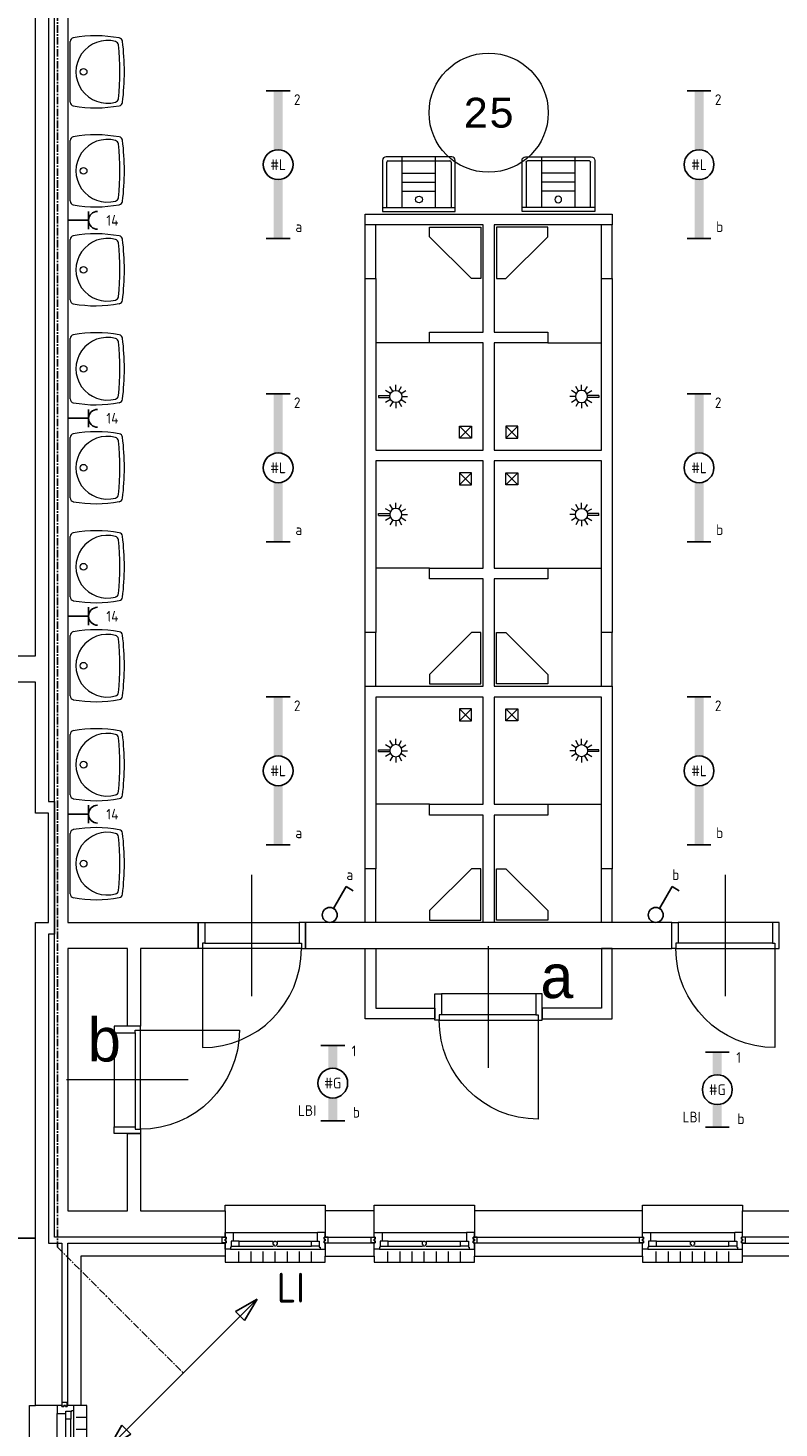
# Model space of a CAD drawing. Extents: x 1776 to 84138, y 13023 to 41651.
# Tile 4 of 21: x 12135 to 18433, y 19529 to 31269. Entities that reach past the tile are written whole.
import ezdxf
from ezdxf.enums import TextEntityAlignment as Align
from ezdxf.xclip import XClip

# ---------------------------------------------------------------- set-up
doc = ezdxf.new("R2010")
doc.units = 0
doc.header["$LTSCALE"] = 50
doc.header["$XCLIPFRAME"] = 0
doc.linetypes.add('CENTER', pattern=[2, 1.25, -0.25, 0.25, -0.25])
doc.layers.get('0').update_dxf_attribs({"linetype": 'CONTINUOUS'})
for name, color, linetype in [('EL6212--_S', 4, 'CONTINUOUS'), ('EL6222--', 3, 'CONTINUOUS'), ('EL6311--', 3, 'CONTINUOUS'), ('Xref', 8, 'CONTINUOUS'), ('Xref-1e26$0$AL$1A---_ALGEMEEN', 8, 'CONTINUOUS'), ('Xref-1e26$0$AT$1A---_TEKST050', 8, 'CONTINUOUS'), ('Xref-1e26$0$AT$1A---_TEKST070', 8, 'CONTINUOUS')]:
    doc.layers.add(name, color=color, linetype=linetype)
doc.styles.add('buro-018', font='Isocp.shx', dxfattribs={"height": 90})
doc.styles.add('buro-035', font='Isocp.shx', dxfattribs={"height": 175})
doc.styles.add('buro-050', font='Isocp.shx', dxfattribs={"height": 250})
doc.styles.add('Xref-1e26$0$MONOTXT', font='MONOTXT')

# ---------------------------------------------------------------- blocks, each defined once
blk = doc.blocks.new('*O98')
at = {"layer": 'Xref-1e26$0$AL$1A---_ALGEMEEN', "color": 0, "linetype": 'Continuous', "lineweight": 0}
for p, q in [((-9, -543), (-9, 543)), ((63, 16), (63, 493)), ((106, 16), (106, 493)), ((130, -566), (130, 566)), ((240, 508), (150, 508)), ((240, 407), (150, 407)), ((240, 305), (150, 305)), ((240, 203), (150, 203)), ((240, 102), (150, 102)), ((240, 0), (150, 0)), ((63, -493), (63, -16)), ((106, -493), (106, -16)), ((240, -102), (150, -102)), ((240, -203), (150, -203)), ((240, -305), (150, -305)), ((240, -407), (150, -407)), ((240, -508), (150, -508))]:
    blk.add_line(p, q, dxfattribs=at)
for points in [[(-190, -610), (-240, -610), (-240, 610), (-190, 610)], [(190, -610), (240, -610), (240, 610), (190, 610)]]:
    blk.add_lwpolyline(points, dxfattribs=at)
for points in [[(-9, 610), (-9, 545), (-7, 543), (63, 543), (63, 560), (114, 560), (114, 566), (128, 566), (130, 568), (130, 610), (76, 610), (76, 601), (60, 601), (60, 610), (46, 610), (46, 601), (30, 601), (30, 610)], [(30, 635), (30, 601), (46, 601), (46, 610), (60, 610), (60, 601), (76, 601), (76, 635)], [(106, 560), (106, 493), (63, 493), (63, 560)], [(-9, -610), (-9, -545), (-7, -543), (63, -543), (63, -560), (114, -560), (114, -566), (128, -566), (130, -568), (130, -610), (76, -610), (76, -601), (60, -601), (60, -610), (46, -610), (46, -601), (30, -601), (30, -610)], [(106, -560), (106, -493), (63, -493), (63, -560)], [(30, -635), (30, -601), (46, -601), (46, -610), (60, -610), (60, -601), (76, -601), (76, -635)]]:
    blk.add_lwpolyline(points, close=True, dxfattribs=at)
blk.add_lwpolyline([(106, 4), (106, -4), (104, -4, -0.397174), (98, -10), (95, -10, 0.406754), (90, -16), (72, -16), (63, -6), (63, 6), (72, 16), (90, 16, 0.406754), (95, 10), (98, 10, -0.397174), (104, 4), (106, 4)], format="xyb", dxfattribs=at)
blk = doc.blocks.new('Xref-1e26$0$ED0831')
at = {"layer": 'Xref-1e26$0$AL$1A---_ALGEMEEN', "color": 0, "linetype": 'Continuous', "lineweight": 0}
for p, q in [((450, -400), (450, 620)), ((0, 0), (0, 220)), ((0, 220), (55, 220)), ((55, 220), (845, 220)), ((55, 220), (55, 45)), ((900, 220), (845, 220)), ((845, 220), (845, 45)), ((900, 0), (900, 220)), ((35, 0), (0, 0)), ((55, 45), (35, 45)), ((35, 45), (35, 0)), ((35, 0), (35, -830)), ((865, 0), (35, 0)), ((55, 45), (845, 45)), ((845, 45), (865, 45)), ((865, 45), (865, 0)), ((865, 0), (900, 0))]:
    blk.add_line(p, q, dxfattribs=at)
blk.add_arc((35, 0), 830, 270, 360, dxfattribs=at)
blk = doc.blocks.new('*O125')
at = {"layer": 'Xref-1e26$0$AL$1A---_ALGEMEEN', "color": 0, "linetype": 'Continuous', "lineweight": 0}
for p, q in [((-45, -225), (-45, 225)), ((45, -225), (45, 225))]:
    blk.add_line(p, q, dxfattribs=at)
blk = doc.blocks.new('*O126')
at = {"layer": 'Xref-1e26$0$AL$1A---_ALGEMEEN', "color": 0, "linetype": 'Continuous', "lineweight": 0}
for p, q in [((-45, -225), (-45, 225)), ((45, -225), (45, 225))]:
    blk.add_line(p, q, dxfattribs=at)
blk = doc.blocks.new('*O127')
at = {"layer": 'Xref-1e26$0$AL$1A---_ALGEMEEN', "color": 0, "linetype": 'Continuous', "lineweight": 0}
for p, q in [((-45, -225), (-45, 225)), ((45, -225), (45, 225))]:
    blk.add_line(p, q, dxfattribs=at)
blk = doc.blocks.new('*O128')
at = {"layer": 'Xref-1e26$0$AL$1A---_ALGEMEEN', "color": 0, "linetype": 'Continuous', "lineweight": 0}
for p, q in [((-45, -225), (-45, 225)), ((45, -225), (45, 225))]:
    blk.add_line(p, q, dxfattribs=at)
blk = doc.blocks.new('*O129')
at = {"layer": 'Xref-1e26$0$AL$1A---_ALGEMEEN', "color": 0, "linetype": 'Continuous', "lineweight": 0}
for p, q in [((-45, -225), (-45, 225)), ((45, -225), (45, 225))]:
    blk.add_line(p, q, dxfattribs=at)
blk = doc.blocks.new('*O130')
at = {"layer": 'Xref-1e26$0$AL$1A---_ALGEMEEN', "color": 0, "linetype": 'Continuous', "lineweight": 0}
for p, q in [((-45, -225), (-45, 225)), ((45, -225), (45, 225))]:
    blk.add_line(p, q, dxfattribs=at)
blk = doc.blocks.new('Xref-1e26$0$WT01')
at = {"layer": 'Xref-1e26$0$AL$1A---_ALGEMEEN', "color": 0, "linetype": 'Continuous', "lineweight": 0}
blk.add_line((-253, -20), (253, -20), dxfattribs=at)
blk.add_circle((0, -133), 28.1, dxfattribs=at)
for centre, radius, start, end in [((766, -236), 1068, 169.7983, 190.5514), ((-253, -53), 33, 90, 169.9973), ((0, -332), 263, 344.8667, 195.1333), ((253, -53), 33, 10.0027, 90), ((-766, -236), 1068, 349.4486, 10.2017), ((-252, -426), 33, 190.3455, 263.1425), ((0, 1669), 2144, 263.1425, 276.8575), ((-222, -392), 33, 195.1333, 263.9582), ((0, 1707), 2144, 263.9582, 276.0418), ((222, -392), 33, 276.0418, 344.8667), ((252, -426), 33, 276.8575, 349.6545)]:
    blk.add_arc(centre, radius, start, end, dxfattribs=at)
blk = doc.blocks.new('Xref-1e26$0$UG61')
at = {"layer": 'Xref-1e26$0$AL$1A---_ALGEMEEN', "color": 0, "linetype": 'Continuous', "lineweight": 0}
for p, q in [((305, -20), (-305, -20)), ((-305, -20), (-305, -450)), ((305, -55), (-305, -55)), ((-270, -435), (-270, -55)), ((-140, -55), (-140, -480)), ((140, -55), (140, -480)), ((270, -55), (270, -435)), ((305, -450), (305, -20)), ((140, -192), (-140, -192)), ((140, -268), (-140, -268)), ((140, -342), (-140, -342)), ((260, -445), (-260, -445)), ((-275, -480), (275, -480))]:
    blk.add_line(p, q, dxfattribs=at)
blk.add_circle((-1, -122), 28.1, dxfattribs=at)
for centre, radius, start, end in [((-275, -450), 30, 180, 270), ((-260, -435), 10, 180, 270), ((260, -435), 10, 270, 360), ((275, -450), 30, 270, 360)]:
    blk.add_arc(centre, radius, start, end, dxfattribs=at)
blk = doc.blocks.new('*O139')
at = {"layer": 'Xref-1e26$0$AL$1A---_ALGEMEEN', "color": 0, "linetype": 'Continuous', "lineweight": 0}
for p, q in [((-353, 9), (353, 9)), ((-303, -63), (-16, -63)), ((-303, -106), (-16, -106)), ((16, -63), (303, -63)), ((16, -106), (303, -106)), ((-376, -130), (376, -130)), ((-305, -240), (-305, -150)), ((-203, -240), (-203, -150)), ((-102, -240), (-102, -150)), ((0, -240), (0, -150)), ((102, -240), (102, -150)), ((203, -240), (203, -150)), ((305, -240), (305, -150))]:
    blk.add_line(p, q, dxfattribs=at)
for points in [[(-420, 190), (-420, 240), (420, 240), (420, 190)], [(-420, -190), (-420, -240), (420, -240), (420, -190)]]:
    blk.add_lwpolyline(points, dxfattribs=at)
for points in [[(-420, 9), (-355, 9), (-353, 7), (-353, -63), (-370, -63), (-370, -114), (-376, -114), (-376, -128), (-378, -130), (-420, -130), (-420, -76), (-411, -76), (-411, -60), (-420, -60), (-420, -46), (-411, -46), (-411, -30), (-420, -30)], [(420, 9), (355, 9), (353, 7), (353, -63), (370, -63), (370, -114), (376, -114), (376, -128), (378, -130), (420, -130), (420, -76), (411, -76), (411, -60), (420, -60), (420, -46), (411, -46), (411, -30), (420, -30)], [(-445, -30), (-411, -30), (-411, -46), (-420, -46), (-420, -60), (-411, -60), (-411, -76), (-445, -76)], [(-370, -106), (-303, -106), (-303, -63), (-370, -63)], [(370, -106), (303, -106), (303, -63), (370, -63)], [(445, -30), (411, -30), (411, -46), (420, -46), (420, -60), (411, -60), (411, -76), (445, -76)]]:
    blk.add_lwpolyline(points, close=True, dxfattribs=at)
blk.add_lwpolyline([(4, -106), (-4, -106), (-4, -104, -0.397174), (-10, -98), (-10, -95, 0.406754), (-16, -90), (-16, -72), (-6, -63), (6, -63), (16, -72), (16, -90, 0.406754), (10, -95), (10, -98, -0.397174), (4, -104), (4, -106)], format="xyb", dxfattribs=at)
blk = doc.blocks.new('*O140')
at = {"layer": 'Xref-1e26$0$AL$1A---_ALGEMEEN', "color": 0, "linetype": 'Continuous', "lineweight": 0}
for p, q in [((-353, 9), (353, 9)), ((-303, -63), (-16, -63)), ((-303, -106), (-16, -106)), ((15, -63), (303, -63)), ((15, -106), (303, -106)), ((-376, -130), (376, -130)), ((-305, -240), (-305, -150)), ((-203, -240), (-203, -150)), ((-102, -240), (-102, -150)), ((0, -240), (0, -150)), ((102, -240), (102, -150)), ((203, -240), (203, -150)), ((305, -240), (305, -150))]:
    blk.add_line(p, q, dxfattribs=at)
for points in [[(-420, 190), (-420, 240), (420, 240), (420, 190)], [(-420, -190), (-420, -240), (420, -240), (420, -190)]]:
    blk.add_lwpolyline(points, dxfattribs=at)
for points in [[(-420, 9), (-355, 9), (-353, 7), (-353, -63), (-370, -63), (-370, -114), (-376, -114), (-376, -128), (-378, -130), (-420, -130), (-420, -76), (-411, -76), (-411, -60), (-420, -60), (-420, -46), (-411, -46), (-411, -30), (-420, -30)], [(420, 9), (355, 9), (353, 7), (353, -63), (370, -63), (370, -114), (376, -114), (376, -128), (378, -130), (420, -130), (420, -76), (411, -76), (411, -60), (420, -60), (420, -46), (411, -46), (411, -30), (420, -30)], [(-445, -30), (-411, -30), (-411, -46), (-420, -46), (-420, -60), (-411, -60), (-411, -76), (-445, -76)], [(-370, -106), (-303, -106), (-303, -63), (-370, -63)], [(370, -106), (303, -106), (303, -63), (370, -63)], [(445, -30), (411, -30), (411, -46), (420, -46), (420, -60), (411, -60), (411, -76), (445, -76)]]:
    blk.add_lwpolyline(points, close=True, dxfattribs=at)
blk.add_lwpolyline([(4, -106), (-5, -106), (-5, -104, -0.397174), (-10, -98), (-10, -95, 0.406754), (-16, -90), (-16, -72), (-6, -63), (6, -63), (15, -72), (15, -90, 0.406754), (10, -95), (10, -98, -0.397174), (4, -104), (4, -106)], format="xyb", dxfattribs=at)
blk = doc.blocks.new('*O141')
at = {"layer": 'Xref-1e26$0$AL$1A---_ALGEMEEN', "color": 0, "linetype": 'Continuous', "lineweight": 0}
for p, q in [((-353, 9), (353, 9)), ((-303, -63), (-16, -63)), ((-303, -106), (-16, -106)), ((16, -63), (303, -63)), ((16, -106), (303, -106)), ((-376, -130), (376, -130)), ((-305, -240), (-305, -150)), ((-203, -240), (-203, -150)), ((-102, -240), (-102, -150)), ((0, -240), (0, -150)), ((102, -240), (102, -150)), ((203, -240), (203, -150)), ((305, -240), (305, -150))]:
    blk.add_line(p, q, dxfattribs=at)
for points in [[(-420, 190), (-420, 240), (420, 240), (420, 190)], [(-420, -190), (-420, -240), (420, -240), (420, -190)]]:
    blk.add_lwpolyline(points, dxfattribs=at)
for points in [[(-420, 9), (-355, 9), (-353, 7), (-353, -63), (-370, -63), (-370, -114), (-376, -114), (-376, -128), (-378, -130), (-420, -130), (-420, -76), (-411, -76), (-411, -60), (-420, -60), (-420, -46), (-411, -46), (-411, -30), (-420, -30)], [(420, 9), (355, 9), (353, 7), (353, -63), (370, -63), (370, -114), (376, -114), (376, -128), (378, -130), (420, -130), (420, -76), (411, -76), (411, -60), (420, -60), (420, -46), (411, -46), (411, -30), (420, -30)], [(-445, -30), (-411, -30), (-411, -46), (-420, -46), (-420, -60), (-411, -60), (-411, -76), (-445, -76)], [(-370, -106), (-303, -106), (-303, -63), (-370, -63)], [(370, -106), (303, -106), (303, -63), (370, -63)], [(445, -30), (411, -30), (411, -46), (420, -46), (420, -60), (411, -60), (411, -76), (445, -76)]]:
    blk.add_lwpolyline(points, close=True, dxfattribs=at)
blk.add_lwpolyline([(4, -106), (-4, -106), (-4, -104, -0.397174), (-10, -98), (-10, -95, 0.406754), (-16, -90), (-16, -72), (-6, -63), (6, -63), (16, -72), (16, -90, 0.406754), (10, -95), (10, -98, -0.397174), (4, -104), (4, -106)], format="xyb", dxfattribs=at)
blk = doc.blocks.new('Xref-1e26$0$DP01A')
at = {"layer": 'Xref-1e26$0$AL$1A---_ALGEMEEN', "color": 0, "linetype": 'Continuous', "lineweight": 0}
for p, q in [((-25, 210), (-49, 251)), ((0, 217), (0, 264)), ((25, 210), (49, 251)), ((-51, 166), (-98, 166)), ((-44, 192), (-85, 215)), ((-44, 141), (-85, 117)), ((-25, 122), (-49, 81)), ((25, 122), (49, 81)), ((44, 192), (85, 215)), ((44, 141), (85, 117)), ((51, 166), (98, 166)), ((-8, 20), (-8, 116)), ((-8, 20), (8, 20)), ((8, 20), (8, 116))]:
    blk.add_line(p, q, dxfattribs=at)
blk.add_circle((0, 166), 51, dxfattribs=at)
blk = doc.blocks.new('*O150')
at = {"layer": 'Xref-1e26$0$AL$1A---_ALGEMEEN', "color": 0, "linetype": 'Continuous', "lineweight": 0}
for p, q in [((50, -50), (-50, 50)), ((50, 50), (-50, -50))]:
    blk.add_line(p, q, dxfattribs=at)
blk.add_lwpolyline([(50, -50), (-50, -50), (-50, 50), (50, 50)], close=True, dxfattribs=at)
blk = doc.blocks.new('*O151')
at = {"layer": 'Xref-1e26$0$AL$1A---_ALGEMEEN', "color": 0, "linetype": 'Continuous', "lineweight": 0}
for p, q in [((-50, -50), (50, 50)), ((-50, 50), (50, -50))]:
    blk.add_line(p, q, dxfattribs=at)
blk.add_lwpolyline([(-50, -50), (50, -50), (50, 50), (-50, 50)], close=True, dxfattribs=at)
blk = doc.blocks.new('*O152')
at = {"layer": 'Xref-1e26$0$AL$1A---_ALGEMEEN', "color": 0, "linetype": 'Continuous', "lineweight": 0}
for p, q in [((-50, -50), (50, 50)), ((-50, 50), (50, -50))]:
    blk.add_line(p, q, dxfattribs=at)
blk.add_lwpolyline([(-50, -50), (50, -50), (50, 50), (-50, 50)], close=True, dxfattribs=at)
blk = doc.blocks.new('*O153')
at = {"layer": 'Xref-1e26$0$AL$1A---_ALGEMEEN', "color": 0, "linetype": 'Continuous', "lineweight": 0}
for p, q in [((50, -50), (-50, 50)), ((50, 50), (-50, -50))]:
    blk.add_line(p, q, dxfattribs=at)
blk.add_lwpolyline([(50, -50), (-50, -50), (-50, 50), (50, 50)], close=True, dxfattribs=at)
blk = doc.blocks.new('*O154')
at = {"layer": 'Xref-1e26$0$AL$1A---_ALGEMEEN', "color": 0, "linetype": 'Continuous', "lineweight": 0}
for p, q in [((-50, 50), (50, -50)), ((-50, -50), (50, 50))]:
    blk.add_line(p, q, dxfattribs=at)
blk.add_lwpolyline([(-50, 50), (50, 50), (50, -50), (-50, -50)], close=True, dxfattribs=at)
blk = doc.blocks.new('*O155')
at = {"layer": 'Xref-1e26$0$AL$1A---_ALGEMEEN', "color": 0, "linetype": 'Continuous', "lineweight": 0}
for p, q in [((50, 50), (-50, -50)), ((50, -50), (-50, 50))]:
    blk.add_line(p, q, dxfattribs=at)
blk.add_lwpolyline([(50, 50), (-50, 50), (-50, -50), (50, -50)], close=True, dxfattribs=at)
blk = doc.blocks.new('Xref-1e26')
at = {"layer": 'Xref-1e26$0$AL$1A---_ALGEMEEN', "linetype": 'Continuous', "lineweight": 0}
for p, q in [((91542.42, 57796.73), (91092.42, 57796.73)), ((92532.42, 57796.73), (92982.42, 57796.73)), ((91542.42, 55906.73), (91097.44, 55906.73)), ((92532.42, 55906.73), (92977.4, 55906.73)), ((91542.42, 53926.73), (91092.42, 53926.73)), ((92532.42, 53926.73), (92982.42, 53926.73))]:
    blk.add_line(p, q, dxfattribs=at)
for points in [[(88237.42, 62141.73), (88457.42, 62141.73), (88457.42, 60831.73), (88347.42, 60831.73), (88347.42, 53951.73), (88397.42, 53951.73), (88397.42, 52836.73), (88347.42, 52837.01), (88347.42, 50246.73), (88457.42, 50246.73), (88457.42, 48886.73), (88237.42, 48886.73), (88237.42, 52936.73), (88347.42, 52936.73), (88347.42, 53851.73), (88237.42, 53851.73), (88237.42, 54951.73), (87787.42, 54951.73), (87787.42, 55171.73), (88237.42, 55171.73)], [(88397.42, 60781.73), (88947.42, 60781.73), (88947.42, 60561.73), (88507.42, 60561.73), (88507.42, 52936.73), (89602.42, 52936.73), (89602.42, 52716.73), (89117.42, 52716.73), (89117.42, 52066.73), (89007.42, 52066.73), (89007.42, 52716.73), (88507.42, 52716.73), (88507.42, 50516.73), (89007.42, 50516.73), (89007.42, 51166.73), (89117.42, 51166.73), (89117.42, 50516.73), (89827.42, 50516.73), (89827.42, 50296.73), (88397.42, 50296.73)], [(91002.42, 58876.73), (93072.42, 58876.73), (93072.42, 58786.73), (92082.42, 58786.73), (92082.42, 57886.73), (92532.42, 57886.73), (92532.42, 57796.73), (92082.42, 57796.73), (92082.42, 56896.73), (92982.42, 56896.73), (92982.42, 58336.73), (93072.42, 58336.73), (93072.42, 55366.73), (92982.42, 55366.73), (92982.42, 56806.73), (92082.42, 56806.73), (92082.42, 55906.73), (92532.42, 55906.73), (92532.42, 55816.73), (92082.42, 55816.73), (92082.42, 54916.73), (93072.42, 54916.73), (93072.42, 53386.73), (92982.42, 53386.73), (92982.42, 54826.73), (92082.42, 54826.73), (92082.42, 53926.73), (92532.42, 53926.73), (92532.42, 53836.73), (92082.42, 53836.73), (92082.42, 52936.73), (91992.42, 52936.73), (91992.42, 53836.73), (91542.42, 53836.73), (91542.42, 53926.73), (91992.42, 53926.73), (91992.42, 54826.73), (91092.42, 54826.73), (91092.42, 53386.73), (91002.42, 53386.73), (91002.42, 54916.73), (91992.42, 54916.73), (91992.42, 55816.73), (91542.42, 55816.73), (91542.42, 55906.73), (91992.42, 55906.73), (91992.42, 56806.73), (91092.42, 56806.73), (91092.42, 55366.73), (91002.42, 55366.73), (91002.42, 58336.73), (91092.42, 58336.73), (91092.42, 56896.73), (91992.42, 56896.73), (91992.42, 57796.73), (91542.42, 57796.73), (91542.42, 57886.73), (91992.42, 57886.73), (91992.42, 58786.73), (91002.42, 58786.73)], [(91542.42, 58766.73), (91972.42, 58766.73), (91972.42, 58336.73), (91892.42, 58336.73), (91542.42, 58686.73)], [(92532.42, 58766.73), (92102.42, 58766.73), (92102.42, 58336.73), (92182.42, 58336.73), (92532.42, 58686.73)], [(91542.42, 54936.73), (91972.42, 54936.73), (91972.42, 55366.73), (91892.42, 55366.73), (91542.42, 55016.73)], [(92532.42, 54936.73), (92102.42, 54936.73), (92102.42, 55366.73), (92182.42, 55366.73), (92532.42, 55016.73)], [(91542.42, 52956.73), (91972.42, 52956.73), (91972.42, 53386.73), (91892.42, 53386.73), (91542.42, 53036.73)], [(92532.42, 52956.73), (92102.42, 52956.73), (92102.42, 53386.73), (92182.42, 53386.73), (92532.42, 53036.73)], [(90502.42, 52716.73), (93572.42, 52716.73), (93572.42, 52936.73), (90502.42, 52936.73)], [(91002.42, 52716.73), (91092.42, 52716.73), (91092.42, 52216.73), (91587.42, 52216.73), (91587.42, 52126.73), (91002.42, 52126.73)], [(93072.42, 52716.73), (92982.42, 52716.73), (92982.42, 52216.73), (92487.42, 52216.73), (92487.42, 52126.73), (93072.42, 52126.73)], [(94167.42, 50516.73), (95567.42, 50516.73), (95567.42, 50626.73), (95947.42, 50626.73), (95947.42, 48821.73), (96547.42, 48821.73), (96547.42, 48601.73), (95727.42, 48601.73), (95727.42, 50516.73), (95677.42, 50516.73), (95677.42, 50296.73), (94167.42, 50296.73)], [(90667.42, 50296.73), (91077.42, 50296.73), (91077.42, 50516.73), (90667.42, 50516.73)], [(91917.42, 50296.73), (93327.42, 50296.73), (93327.42, 50516.73), (91917.42, 50516.73)], [(88507.42, 50246.73), (89827.42, 50246.73), (89827.42, 50136.73), (88617.42, 50136.73), (88617.42, 48886.73), (88507.42, 48886.73)], [(90667.42, 50136.73), (91077.42, 50136.73), (91077.42, 50246.73), (90667.42, 50246.73)], [(91917.42, 50136.73), (93327.42, 50136.73), (93327.42, 50246.73), (91917.42, 50246.73)], [(94167.42, 50246.73), (95677.42, 50246.73), (95677.42, 48551.73), (96547.42, 48551.73), (96547.42, 48441.73), (95567.42, 48441.73), (95567.42, 50136.73), (94167.42, 50136.73)]]:
    blk.add_lwpolyline(points, close=True, dxfattribs=at)
blk.add_circle((92037.4, 59726.72), 500, dxfattribs=at)
for name, p, rotation in [('Xref-1e26$0$WT01', (88507.42, 60069.23), 90), ('Xref-1e26$0$WT01', (88507.42, 59239.23), 90), ('Xref-1e26$0$UG61', (91452.42, 58876.73), 180), ('Xref-1e26$0$WT01', (88507.42, 58409.23), 90), ('Xref-1e26$0$WT01', (88507.42, 57579.23), 90), ('Xref-1e26$0$DP01A', (91092.42, 57346.73), 270), ('Xref-1e26$0$WT01', (88507.42, 56749.23), 90), ('Xref-1e26$0$DP01A', (92982.42, 56356.73), 90), ('Xref-1e26$0$WT01', (88507.42, 55919.23), 90), ('Xref-1e26$0$WT01', (88507.42, 55089.23), 90), ('Xref-1e26$0$WT01', (88507.42, 54259.23), 90), ('Xref-1e26$0$DP01A', (92982.42, 54376.73), 90), ('Xref-1e26$0$WT01', (88507.42, 53429.23), 90)]:
    blk.add_blockref(name, p, dxfattribs=dict(at, rotation=rotation))
at = {"layer": 'Xref-1e26$0$AL$1A---_ALGEMEEN', "linetype": 'Continuous', "lineweight": 0, "yscale": -1}
blk.add_blockref('Xref-1e26$0$UG61', (92622.42, 58876.73), dxfattribs=at)
at = {"layer": 'Xref-1e26$0$AL$1A---_ALGEMEEN', "linetype": 'Continuous', "lineweight": 0}
for name, p in [('*O125', (91047.42, 58561.73)), ('*O126', (93027.42, 58561.73)), ('*O154', (91842.42, 57046.73)), ('*O155', (92232.42, 57046.73)), ('*O152', (91842.42, 56656.73)), ('*O153', (92232.42, 56656.73)), ('*O128', (91047.42, 55141.73)), ('*O127', (93027.42, 55141.73)), ('*O151', (91842.42, 54676.73)), ('*O150', (92232.42, 54676.73)), ('Xref-1e26$0$ED0831', (89602.42, 52716.73)), ('*O129', (91047.42, 53161.73)), ('*O130', (93027.42, 53161.73)), ('*O141', (90247.42, 50326.73)), ('*O140', (91497.42, 50326.73)), ('*O139', (93747.42, 50326.73)), ('*O98', (88427.42, 48276.73))]:
    blk.add_blockref(name, p, dxfattribs=at)
at = {"layer": 'Xref-1e26$0$AL$1A---_ALGEMEEN', "linetype": 'Continuous', "lineweight": 0, "yscale": -1}
for name, p, rotation in [('Xref-1e26$0$DP01A', (92982.42, 57346.73), 270), ('Xref-1e26$0$DP01A', (91092.42, 56356.73), 90), ('Xref-1e26$0$DP01A', (91092.42, 54376.73), 90), ('Xref-1e26$0$ED0831', (94472.42, 52716.73), 180), ('Xref-1e26$0$ED0831', (92487.42, 52116.73), 180), ('Xref-1e26$0$ED0831', (89117.42, 52066.73), 270)]:
    blk.add_blockref(name, p, dxfattribs=dict(at, rotation=rotation))
at = {"layer": 'Xref-1e26$0$AT$1A---_TEKST050', "linetype": 'Continuous', "lineweight": 0, "style": 'Xref-1e26$0$MONOTXT'}
blk.add_text('25', height=250.00002, dxfattribs=at).set_placement((92037.39, 59726.71), align=Align.MIDDLE)
at = {"layer": 'Xref-1e26$0$AT$1A---_TEKST070', "linetype": 'Continuous', "lineweight": 0, "style": 'Xref-1e26$0$MONOTXT'}
for s, p in [('a', (92461.55, 52477.03)), ('b', (88663.33, 51945.48))]:
    blk.add_text(s, height=349.99998, dxfattribs=at).set_placement(p, align=Align.MIDDLE_LEFT)
blk = doc.blocks.new('1115B6630')
at = {"color": 0}
for p, q in [((-6.3, 2), (-6.3, -2)), ((6.3, 2), (6.3, -2))]:
    blk.add_line(p, q, dxfattribs=at)
at = {"color": 0, "linetype": 'Continuous'}
blk.add_circle((0, 0), 2.5, dxfattribs=at)
at = {"color": 0}
for points in [[(-2.5, 0.75), (-6.3, 0.75), (-2.5, -0.75), (-6.3, -0.75)], [(2.5, 0.75), (6.3, 0.75), (2.5, -0.75), (6.3, -0.75)]]:
    blk.add_solid(points, dxfattribs=at)
at = {"color": 0, "linetype": 'Continuous', "style": 'buro-018'}
for tag, p in [('E_GKAST', (0, 8)), ('E_GROEP', (0, 5)), ('E_SGROEP', (4.5, 5)), ('E_ARMCODE', (0, 0)), ('E_SLET', (4.5, -3))]:
    blk.add_attdef(tag, text='', height=1.8, dxfattribs=at).set_placement(p, align=Align.MIDDLE)
blk = doc.blocks.new('1115B61240')
at = {"color": 0}
for p, q in [((-12.4, 2), (-12.4, -2)), ((12.4, 2), (12.4, -2))]:
    blk.add_line(p, q, dxfattribs=at)
at = {"color": 0, "linetype": 'Continuous'}
blk.add_circle((0, 0), 2.5, dxfattribs=at)
at = {"color": 0}
for points in [[(-2.5, 0.75), (-12.4, 0.75), (-2.5, -0.75), (-12.4, -0.75)], [(2.5, 0.75), (12.4, 0.75), (2.5, -0.75), (12.4, -0.75)]]:
    blk.add_solid(points, dxfattribs=at)
at = {"color": 0, "linetype": 'Continuous', "style": 'buro-018'}
for tag, p in [('E_GKAST', (0, 8)), ('E_GROEP', (0, 5)), ('E_SGROEP', (4.5, 5)), ('E_ARMCODE', (0, 0)), ('E_SLET', (4.5, -3))]:
    blk.add_attdef(tag, text='', height=1.8, dxfattribs=at).set_placement(p, align=Align.MIDDLE)
blk = doc.blocks.new('1114A1')
at = {"color": 0, "linetype": 'Continuous'}
for p, q in [((0.62, 3.33), (2.74, 7)), ((2.74, 7), (3.95, 6.3))]:
    blk.add_line(p, q, dxfattribs=at)
blk.add_circle((0, 2.25), 1.25, dxfattribs=at)
at = {"color": 0, "linetype": 'Continuous', "style": 'buro-018'}
for tag, p in [('E_SLET1', (3.36, 9)), ('E_GROEP', (0, 0)), ('E_GKAST', (0, 0))]:
    blk.add_attdef(tag, text='', height=1.8, dxfattribs=at).set_placement(p, align=Align.MIDDLE)
at = {"color": 0, "linetype": 'Continuous', "style": 'buro-018', "flags": 1}
for tag in ['E_MATCODE', 'E_SGROEP']:
    blk.add_attdef(tag, text='', height=1.8, dxfattribs=at).set_placement((0, 0), align=Align.MIDDLE)
blk = doc.blocks.new('E00160')
at = {"color": 0, "linetype": 'Continuous'}
for p, q in [((-17.5, 0), (-13.5, 1.07)), ((-17.5, 0), (17.5, 0)), ((-17.5, 0), (-13.5, -1.07)), ((-13.5, -1.07), (-13.5, 1.07)), ((17.5, 0), (13.5, 1.07)), ((13.5, -1.07), (13.5, 1.07)), ((17.5, 0), (13.5, -1.07))]:
    blk.add_line(p, q, dxfattribs=at)
at = {"color": 0, "linetype": 'Continuous', "style": 'buro-035'}
for tag, p in [('E_TEXT2', (-22.5, 0)), ('E_TEXT1', (22.5, 0))]:
    blk.add_attdef(tag, text='', height=3.5, dxfattribs=at).set_placement(p, align=Align.MIDDLE)
blk = doc.blocks.new('111304')
at = {"color": 0, "linetype": 'Continuous'}
for p, q in [((-1.5, 4.5), (1.5, 4.5)), ((0, 1), (0, 4.5))]:
    blk.add_line(p, q, dxfattribs=at)
blk.add_arc((0, 6), 1.5, 180, 0, dxfattribs=at)
at = {"color": 0, "linetype": 'Continuous', "style": 'buro-018'}
for tag, p in [('E_GKAST', (0, 11.5)), ('E_GROEP', (0, 8.5)), ('E_SGROEP', (4.5, 8.5))]:
    blk.add_attdef(tag, text='', height=1.8, dxfattribs=at).set_placement(p, align=Align.MIDDLE)
at = {"color": 0, "linetype": 'Continuous', "style": 'buro-018', "flags": 1}
for tag, p in [('E_VERMCODE', (13, 8.5)), ('E_MATCODE', (0, 0))]:
    blk.add_attdef(tag, text='', height=1.8, dxfattribs=at).set_placement(p, align=Align.MIDDLE)

msp = doc.modelspace()

# ---------------------------------------------------------------- linework, layer by layer
at = {"layer": 'EL6212--_S', "linetype": 'CENTER'}
for p, q in [((12382, 31692), (12382, 21045)), ((12382, 21045), (13437, 19991))]:
    msp.add_line(p, q, dxfattribs=at)

# ---------------------------------------------------------------- block references
at = {"layer": 'EL6212--_S'}
ref = msp.add_blockref('E00160', (13437, 19991), dxfattribs=dict(at, xscale=50.00000000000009, yscale=50.00000000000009, zscale=50.00000000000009, rotation=45))
ref.add_attrib('E_TEXT1', 'LB', dxfattribs={"layer": '0', "color": 0, "linetype": 'Continuous', "height": 250, "style": 'buro-050'}).set_placement((12773, 19195), align=Align.MIDDLE)
ref.add_attrib('E_TEXT2', 'LI', dxfattribs={"layer": '0', "color": 0, "linetype": 'Continuous', "height": 250, "style": 'buro-050'}).set_placement((14340, 20706), align=Align.MIDDLE)
at = {"layer": 'EL6222--'}
ref = msp.add_blockref('111304', (12418, 29656), dxfattribs=dict(at, xscale=-50, yscale=50, zscale=50, rotation=270))
ref.add_attrib('E_GROEP', '14', dxfattribs={"layer": '0', "color": 1, "linetype": 'Continuous', "height": 90, "style": 'buro-018'}).set_placement((12843, 29656), align=Align.MIDDLE)
ref = msp.add_blockref('111304', (12418, 27996), dxfattribs=dict(at, xscale=-50, yscale=50, zscale=50, rotation=270))
ref.add_attrib('E_GROEP', '14', dxfattribs={"layer": '0', "color": 1, "linetype": 'Continuous', "height": 90, "style": 'buro-018'}).set_placement((12843, 27996), align=Align.MIDDLE)
ref = msp.add_blockref('111304', (12418, 26336), dxfattribs=dict(at, xscale=-50, yscale=50, zscale=50, rotation=270))
ref.add_attrib('E_GROEP', '14', dxfattribs={"layer": '0', "color": 1, "linetype": 'Continuous', "height": 90, "style": 'buro-018'}).set_placement((12843, 26336), align=Align.MIDDLE)
ref = msp.add_blockref('111304', (12418, 24676), dxfattribs=dict(at, xscale=-50, yscale=50, zscale=50, rotation=270))
ref.add_attrib('E_GROEP', '14', dxfattribs={"layer": '0', "color": 1, "linetype": 'Continuous', "height": 90, "style": 'buro-018'}).set_placement((12843, 24676), align=Align.MIDDLE)
ref = msp.add_blockref('111304', (12248, 21120), dxfattribs=dict(at, xscale=50, yscale=50, zscale=50, rotation=90))
ref.add_attrib('E_GROEP', '14', dxfattribs={"layer": '0', "color": 1, "linetype": 'Continuous', "height": 90, "style": 'buro-018'}).set_placement((11823, 21120), align=Align.MIDDLE)
at = {"layer": 'EL6311--'}
ref = msp.add_blockref('1115B61240', (14233, 30123), dxfattribs=dict(at, xscale=50, yscale=50, zscale=50, rotation=90))
ref.add_attrib('E_ARMCODE', '#L', dxfattribs={"layer": '0', "color": 1, "linetype": 'Continuous', "height": 90, "style": 'buro-018'}).set_placement((14233, 30123), align=Align.MIDDLE)
ref.add_attrib('E_SLET', 'a', dxfattribs={"layer": '0', "color": 1, "linetype": 'Continuous', "height": 90, "style": 'buro-018'}).set_placement((14406, 29603), align=Align.MIDDLE)
ref.add_attrib('E_GROEP', '2', dxfattribs={"layer": '0', "color": 1, "linetype": 'Continuous', "height": 90, "style": 'buro-018'}).set_placement((14393, 30668), align=Align.MIDDLE)
ref = msp.add_blockref('1115B61240', (17763, 30123), dxfattribs=dict(at, xscale=50, yscale=50, zscale=50, rotation=90))
ref.add_attrib('E_ARMCODE', '#L', dxfattribs={"layer": '0', "color": 1, "linetype": 'Continuous', "height": 90, "style": 'buro-018'}).set_placement((17763, 30123), align=Align.MIDDLE)
ref.add_attrib('E_SLET', 'b', dxfattribs={"layer": '0', "color": 1, "linetype": 'Continuous', "height": 90, "style": 'buro-018'}).set_placement((17936, 29603), align=Align.MIDDLE)
ref.add_attrib('E_GROEP', '2', dxfattribs={"layer": '0', "color": 1, "linetype": 'Continuous', "height": 90, "style": 'buro-018'}).set_placement((17923, 30668), align=Align.MIDDLE)
ref = msp.add_blockref('1115B61240', (14233, 27581), dxfattribs=dict(at, xscale=50, yscale=50, zscale=50, rotation=90))
ref.add_attrib('E_ARMCODE', '#L', dxfattribs={"layer": '0', "color": 1, "linetype": 'Continuous', "height": 90, "style": 'buro-018'}).set_placement((14233, 27581), align=Align.MIDDLE)
ref.add_attrib('E_SLET', 'a', dxfattribs={"layer": '0', "color": 1, "linetype": 'Continuous', "height": 90, "style": 'buro-018'}).set_placement((14406, 27062), align=Align.MIDDLE)
ref.add_attrib('E_GROEP', '2', dxfattribs={"layer": '0', "color": 1, "linetype": 'Continuous', "height": 90, "style": 'buro-018'}).set_placement((14393, 28126), align=Align.MIDDLE)
ref = msp.add_blockref('1115B61240', (17763, 27581), dxfattribs=dict(at, xscale=50, yscale=50, zscale=50, rotation=90))
ref.add_attrib('E_ARMCODE', '#L', dxfattribs={"layer": '0', "color": 1, "linetype": 'Continuous', "height": 90, "style": 'buro-018'}).set_placement((17763, 27581), align=Align.MIDDLE)
ref.add_attrib('E_SLET', 'b', dxfattribs={"layer": '0', "color": 1, "linetype": 'Continuous', "height": 90, "style": 'buro-018'}).set_placement((17936, 27062), align=Align.MIDDLE)
ref.add_attrib('E_GROEP', '2', dxfattribs={"layer": '0', "color": 1, "linetype": 'Continuous', "height": 90, "style": 'buro-018'}).set_placement((17923, 28126), align=Align.MIDDLE)
ref = msp.add_blockref('1115B61240', (14233, 25040), dxfattribs=dict(at, xscale=50, yscale=50, zscale=50, rotation=90))
ref.add_attrib('E_ARMCODE', '#L', dxfattribs={"layer": '0', "color": 1, "linetype": 'Continuous', "height": 90, "style": 'buro-018'}).set_placement((14233, 25040), align=Align.MIDDLE)
ref.add_attrib('E_SLET', 'a', dxfattribs={"layer": '0', "color": 1, "linetype": 'Continuous', "height": 90, "style": 'buro-018'}).set_placement((14406, 24520), align=Align.MIDDLE)
ref.add_attrib('E_GROEP', '2', dxfattribs={"layer": '0', "color": 1, "linetype": 'Continuous', "height": 90, "style": 'buro-018'}).set_placement((14393, 25585), align=Align.MIDDLE)
ref = msp.add_blockref('1115B61240', (17763, 25040), dxfattribs=dict(at, xscale=50, yscale=50, zscale=50, rotation=90))
ref.add_attrib('E_ARMCODE', '#L', dxfattribs={"layer": '0', "color": 1, "linetype": 'Continuous', "height": 90, "style": 'buro-018'}).set_placement((17763, 25040), align=Align.MIDDLE)
ref.add_attrib('E_SLET', 'b', dxfattribs={"layer": '0', "color": 1, "linetype": 'Continuous', "height": 90, "style": 'buro-018'}).set_placement((17936, 24520), align=Align.MIDDLE)
ref.add_attrib('E_GROEP', '2', dxfattribs={"layer": '0', "color": 1, "linetype": 'Continuous', "height": 90, "style": 'buro-018'}).set_placement((17923, 25585), align=Align.MIDDLE)
ref = msp.add_blockref('1114A1', (14666, 23719), dxfattribs=dict(at, xscale=50, yscale=50, zscale=50))
ref.add_attrib('E_SLET1', 'a', dxfattribs={"layer": '0', "color": 1, "linetype": 'Continuous', "height": 90, "style": 'buro-018'}).set_placement((14834, 24169), align=Align.MIDDLE)
ref = msp.add_blockref('1114A1', (17400, 23719), dxfattribs=dict(at, xscale=50, yscale=50, zscale=50))
ref.add_attrib('E_SLET1', 'b', dxfattribs={"layer": '0', "color": 1, "linetype": 'Continuous', "height": 90, "style": 'buro-018'}).set_placement((17568, 24169), align=Align.MIDDLE)
ref = msp.add_blockref('1115B6630', (14691, 22421), dxfattribs=dict(at, xscale=50, yscale=50, zscale=50, rotation=270))
ref.add_attrib('E_ARMCODE', '#G', dxfattribs={"layer": '0', "color": 1, "linetype": 'Continuous', "height": 90, "style": 'buro-018'}).set_placement((14691, 22421), align=Align.MIDDLE)
ref.add_attrib('E_SLET', 'b', dxfattribs={"layer": '0', "color": 1, "linetype": 'Continuous', "height": 90, "style": 'buro-018'}).set_placement((14889, 22177), align=Align.MIDDLE)
ref.add_attrib('E_GROEP', '1', dxfattribs={"layer": '0', "color": 1, "linetype": 'Continuous', "height": 90, "style": 'buro-018'}).set_placement((14870, 22691), align=Align.MIDDLE)
ref.add_attrib('E_GKAST', 'LBI', dxfattribs={"layer": '0', "color": 1, "linetype": 'Continuous', "height": 90, "style": 'buro-018'}).set_placement((14476, 22191), align=Align.MIDDLE)
ref = msp.add_blockref('1115B6630', (17916, 22366), dxfattribs=dict(at, xscale=50, yscale=50, zscale=50, rotation=270))
ref.add_attrib('E_ARMCODE', '#G', dxfattribs={"layer": '0', "color": 1, "linetype": 'Continuous', "height": 90, "style": 'buro-018'}).set_placement((17916, 22366), align=Align.MIDDLE)
ref.add_attrib('E_SLET', 'b', dxfattribs={"layer": '0', "color": 1, "linetype": 'Continuous', "height": 90, "style": 'buro-018'}).set_placement((18114, 22122), align=Align.MIDDLE)
ref.add_attrib('E_GROEP', '1', dxfattribs={"layer": '0', "color": 1, "linetype": 'Continuous', "height": 90, "style": 'buro-018'}).set_placement((18095, 22636), align=Align.MIDDLE)
ref.add_attrib('E_GKAST', 'LBI', dxfattribs={"layer": '0', "color": 1, "linetype": 'Continuous', "height": 90, "style": 'buro-018'}).set_placement((17701, 22136), align=Align.MIDDLE)
at = {"layer": 'Xref', "color": 8}
ref = msp.add_blockref('Xref-1e26', (-76039, -29168), dxfattribs=at)
XClip(ref).set_block_clipping_path([(78159.3219657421, 42190.8042191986), (160177.2440203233, 70818.631955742)])

doc.saveas('drawing.dxf')
